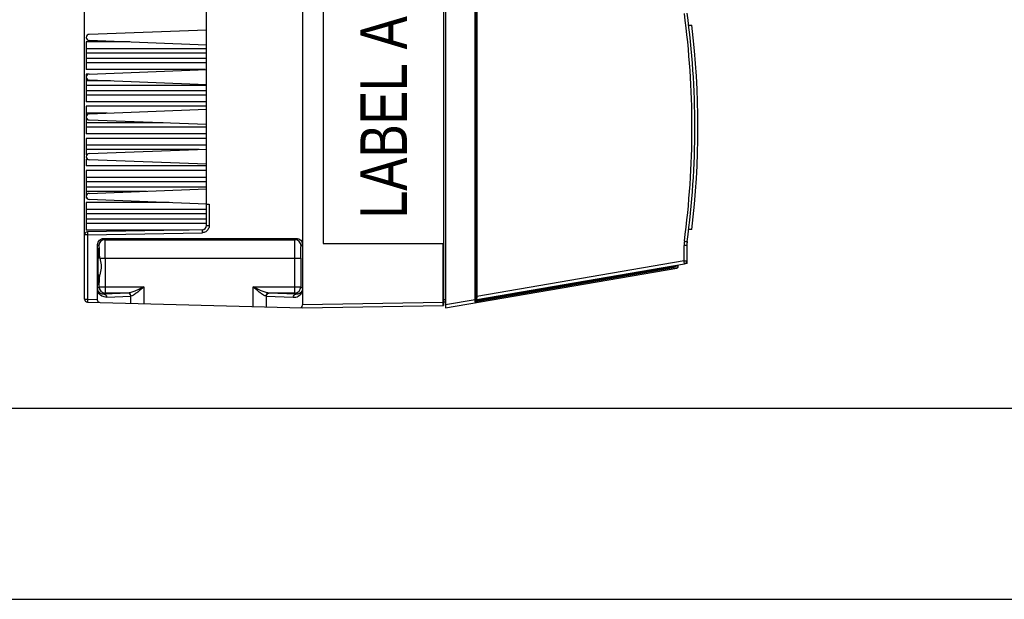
# Model space of a CAD drawing. Header units: inches. Extents: x 0 to 82.7, y 0 to 58.5.
# Tile 14 of 60: x 31.3 to 43.9, y 0 to 7.5. Entities that reach past the tile are written whole.
import ezdxf

# ---------------------------------------------------------------- set-up
doc = ezdxf.new("R2010")
doc.units = ezdxf.units.IN
doc.header["$LTSCALE"] = 4.547244
doc.header["$MEASUREMENT"] = 0
doc.layers.get('0').update_dxf_attribs({"linetype": 'CONTINUOUS'})
doc.styles.add('TEXTSTYLE_5', font='txt', dxfattribs={"width": 0.8})

msp = doc.modelspace()

# ---------------------------------------------------------------- linework, layer by layer
at = {"color": 7, "linetype": 'CONTINUOUS'}
for p, q in [((34.911, 13.239), (34.911, 3.79)), ((36.728, 13.245), (36.728, 3.783)), ((36.752, 13.278), (36.752, 3.75)), ((37.145, 3.828), (37.145, 13.2)), ((37.134, 3.855), (37.134, 13.173)), ((37.157, 13.13), (37.157, 3.898)), ((33.677, 4.812), (33.677, 12.274)), ((35.177, 9.695), (35.177, 4.577)), ((32.106, 3.862), (32.106, 7.68)), ((39.885, 7.388), (39.925, 7.388)), ((32.165, 7.271), (33.677, 7.33)), ((32.126, 7.172), (32.126, 6.817)), ((32.689, 7.172), (32.126, 7.172)), ((33.677, 7.133), (32.165, 7.192)), ((33.677, 7.083), (32.126, 7.083)), ((32.126, 7.031), (33.677, 7.031)), ((33.677, 6.958), (32.126, 6.958)), ((32.126, 6.906), (33.677, 6.906)), ((33.657, 6.817), (32.126, 6.817)), ((32.126, 6.758), (32.126, 6.404)), ((32.158, 6.758), (32.126, 6.758)), ((32.165, 6.759), (33.677, 6.818)), ((32.439, 6.67), (32.126, 6.67)), ((32.126, 6.617), (33.677, 6.617)), ((33.677, 6.621), (32.165, 6.68)), ((33.677, 6.545), (32.126, 6.545)), ((32.126, 6.493), (33.677, 6.493)), ((33.677, 6.404), (32.126, 6.404)), ((32.126, 6.345), (32.126, 5.991)), ((33.677, 6.345), (32.126, 6.345)), ((32.395, 6.256), (32.126, 6.256)), ((32.165, 6.247), (33.677, 6.306)), ((33.116, 6.131), (32.126, 6.131)), ((33.677, 6.109), (32.165, 6.168)), ((32.126, 6.079), (33.677, 6.079)), ((33.677, 5.991), (32.126, 5.991)), ((32.126, 5.931), (32.126, 5.718)), ((33.677, 5.931), (32.126, 5.931)), ((33.677, 5.843), (32.126, 5.843)), ((32.126, 5.791), (33.58, 5.791)), ((32.133, 5.718), (32.126, 5.718)), ((32.165, 5.735), (33.677, 5.794)), ((32.126, 5.666), (32.126, 5.577)), ((32.126, 5.666), (32.14, 5.666)), ((33.677, 5.598), (32.165, 5.657)), ((33.677, 5.577), (32.126, 5.577)), ((32.126, 5.518), (32.126, 5.164)), ((33.677, 5.518), (32.126, 5.518)), ((33.677, 5.429), (32.126, 5.429)), ((32.126, 5.377), (33.677, 5.377)), ((33.677, 5.305), (32.126, 5.305)), ((32.126, 5.252), (32.903, 5.252)), ((32.165, 5.224), (33.677, 5.283)), ((32.132, 5.164), (32.126, 5.164)), ((32.126, 5.105), (32.126, 4.75)), ((33.193, 5.105), (32.126, 5.105)), ((33.677, 5.086), (32.165, 5.145)), ((33.677, 5.086), (33.711, 5.086)), ((33.711, 5.086), (33.711, 4.812)), ((33.677, 5.016), (32.126, 5.016)), ((32.126, 4.964), (33.677, 4.964)), ((33.677, 4.891), (32.126, 4.891)), ((32.126, 4.839), (33.677, 4.839)), ((32.144, 4.692), (32.106, 4.692)), ((33.451, 4.75), (32.126, 4.75)), ((33.619, 4.753), (32.141, 4.727)), ((32.144, 4.692), (33.619, 4.718)), ((32.144, 4.692), (32.144, 3.862)), ((33.677, 4.812), (33.711, 4.812)), ((39.925, 4.758), (39.885, 4.758)), ((32.352, 4.643), (34.832, 4.644)), ((32.368, 4.627), (32.352, 4.643)), ((32.368, 4.627), (34.815, 4.627)), ((34.832, 4.644), (34.815, 4.627)), ((34.894, 4.548), (34.911, 4.566)), ((35.177, 4.577), (36.728, 4.577)), ((36.724, 3.821), (36.724, 4.577)), ((39.866, 4.576), (39.863, 4.577)), ((39.866, 4.322), (39.866, 4.576)), ((32.273, 4.564), (32.289, 4.548)), ((32.273, 3.859), (32.273, 4.564)), ((39.862, 4.551), (39.825, 4.551)), ((39.825, 4.354), (39.825, 4.551)), ((39.862, 4.551), (39.862, 4.354)), ((32.3, 4.391), (34.889, 4.391)), ((32.3, 4.391), (32.306, 4.369)), ((32.372, 4.391), (32.372, 3.941)), ((34.811, 3.941), (34.811, 4.391)), ((34.889, 4.391), (34.889, 4.02)), ((37.155, 3.859), (39.829, 4.316)), ((39.825, 4.354), (37.157, 3.898)), ((39.825, 4.354), (39.862, 4.354)), ((39.866, 4.322), (39.841, 4.32)), ((36.752, 3.75), (39.734, 4.26)), ((37.196, 3.855), (39.694, 4.282)), ((39.694, 4.264), (37.196, 3.837)), ((39.694, 4.282), (39.743, 4.291)), ((39.694, 4.264), (39.694, 4.282)), ((39.694, 4.264), (39.703, 4.265)), ((39.703, 4.265), (39.738, 4.271)), ((39.738, 4.271), (39.743, 4.272)), ((39.743, 4.291), (39.744, 4.291)), ((39.744, 4.291), (39.744, 4.272)), ((32.293, 4.02), (32.293, 4.128)), ((32.293, 4.02), (32.273, 4)), ((32.273, 3.967), (32.273, 4)), ((32.293, 4.02), (32.87, 4.02)), ((32.667, 3.941), (32.358, 3.927)), ((32.358, 3.927), (32.372, 3.941)), ((32.667, 3.941), (32.372, 3.941)), ((32.87, 4.02), (32.87, 3.804)), ((34.275, 4.02), (34.889, 4.02)), ((34.275, 3.767), (34.275, 4.02)), ((34.811, 3.941), (34.477, 3.941)), ((34.827, 3.925), (34.477, 3.941)), ((34.811, 3.941), (34.827, 3.925)), ((34.911, 3.998), (34.889, 4.02)), ((34.911, 3.998), (34.911, 3.965)), ((32.106, 3.862), (32.144, 3.862)), ((32.144, 3.862), (32.273, 3.859)), ((32.144, 3.823), (34.911, 3.75)), ((32.392, 3.888), (32.699, 3.902)), ((32.699, 3.902), (32.701, 3.902)), ((32.699, 3.808), (32.699, 3.902)), ((34.444, 3.902), (34.445, 3.902)), ((34.445, 3.902), (34.793, 3.886)), ((34.445, 3.902), (34.445, 3.763)), ((36.724, 3.821), (34.911, 3.79)), ((36.728, 3.821), (36.724, 3.821)), ((36.724, 3.816), (36.724, 3.821)), ((36.724, 3.802), (36.724, 3.816)), ((36.728, 3.859), (36.752, 3.859)), ((36.752, 3.824), (36.728, 3.824)), ((37.134, 3.855), (36.752, 3.79)), ((37.134, 3.855), (37.145, 3.855)), ((37.145, 3.847), (37.151, 3.848)), ((37.146, 3.828), (37.145, 3.828)), ((37.196, 3.837), (37.146, 3.828)), ((37.151, 3.848), (37.162, 3.85)), ((37.162, 3.85), (37.169, 3.851)), ((37.169, 3.851), (37.186, 3.853)), ((37.186, 3.853), (37.196, 3.855)), ((37.196, 3.855), (37.196, 3.837)), ((34.911, 3.75), (36.724, 3.782)), ((36.724, 3.782), (36.728, 3.783)), ((2.953, 2.461), (79.724, 2.461)), ((0, 0), (82.677, 0))]:
    msp.add_line(p, q, dxfattribs=at)
for centre, radius, start, end in [((28.943, 6.073), 10.984, 352.3359, 7.6641), ((28.94, 6.073), 11.024, 352.3359, 7.6641), ((28.98, 6.073), 11.024, 353.1491, 6.8509), ((32.165, 7.231), 0.0394, 90, 270), ((32.165, 6.72), 0.0394, 90, 270), ((32.165, 6.208), 0.0394, 90, 270), ((32.165, 5.696), 0.0394, 90, 270), ((32.165, 5.184), 0.0394, 90, 270), ((32.142, 4.692), 0.0354, 91, 180), ((33.254, 4.713), 1.11, 180.1293, 180.819), ((33.476, 4.715), 1.332, 180.7927, 180.9992), ((33.618, 4.812), 0.0591, 271, 359.9996), ((33.617, 4.811), 0.0928, 270.9999, 273.1355), ((32.368, 4.548), 0.0788, 90.0474, 179.9528), ((34.815, 4.548), 0.0788, 0.0474, 89.9526), ((40.259, 4.55), 0.434, 172.3404, 179.9958), ((40.256, 4.551), 0.394, 172.3359, 180), ((32.572, 4.455), 0.279, 181.4943, 189.2017), ((31.625, 4.438), 0.658, 358.5798, 358.8593), ((32.57, 4.455), 0.277, 189.1845, 191.9665), ((32.564, 4.453), 0.271, 191.9702, 193.4217), ((39.823, 4.354), 0.0394, 279.6974, 360), ((39.732, 4.272), 0.0118, 279.6974, 360), ((32.414, 4.125), 0.121, 175.5851, 178.65), ((32.372, 4.02), 0.0788, 180.0474, 269.9526), ((34.811, 4.02), 0.0788, 270.0474, 359.9526), ((32.145, 3.862), 0.0394, 180, 268.5), ((35.154, 3.756), 1.983, 2.4374, 2.8735), ((35.613, 3.776), 1.524, 2.2578, 2.4313), ((36.093, 3.794), 1.043, 1.8312, 2.2783), ((37.134, 3.828), 0.0118, 279.6974, 360), ((37.126, 3.834), 0.0197, 316.003, 342.5038), ((37.157, 3.847), 0.0118, 99.6974, 180), ((37.165, 3.84), 0.0197, 108.8932, 135.9899), ((38.829, 3.814), 1.675, 177.2815, 177.9353), ((39.38, 3.789), 2.226, 177.1832, 177.3195), ((34.844, 3.79), 0.0675, 355.055, 359.977), ((36.724, 3.79), 0.00787, 271, 300.0001)]:
    msp.add_arc(centre, radius, start, end, dxfattribs=at)
msp.add_ellipse((32.28, 4.282), major_axis=(0, 0.128), ratio=0.026186, start_param=-0.00001, end_param=3.141614, dxfattribs=at)
for points, knots in [([(32.145, 4.728), (32.144, 4.728), (32.145, 4.725), (32.144, 4.723), (32.144, 4.717), (32.144, 4.713), (32.144, 4.71)], [0, 0, 0, 0, 0.069298, 0.268755, 0.585867, 1, 1, 1, 1]), ([(33.619, 4.753), (33.618, 4.753), (33.619, 4.748), (33.618, 4.742), (33.618, 4.73), (33.619, 4.722), (33.619, 4.718)], [0, 0, 0, 0, 0.076698, 0.293429, 0.617611, 1, 1, 1, 1]), ([(32.273, 4.564), (32.273, 4.584), (32.291, 4.627), (32.333, 4.643), (32.354, 4.643)], [0, 0, 0, 0, 0.499389, 1, 1, 1, 1]), ([(32.372, 4.391), (32.372, 4.42), (32.372, 4.463), (32.371, 4.518), (32.371, 4.553), (32.37, 4.582), (32.37, 4.605), (32.368, 4.618), (32.369, 4.625), (32.368, 4.627)], [0, 0, 0, 0, 0.376669, 0.54739, 0.69776, 0.822275, 0.916216, 0.976157, 1, 1, 1, 1]), ([(34.811, 4.391), (34.811, 4.42), (34.811, 4.463), (34.811, 4.518), (34.812, 4.553), (34.813, 4.582), (34.813, 4.605), (34.814, 4.618), (34.814, 4.625), (34.815, 4.627)], [0, 0, 0, 0, 0.37667, 0.54739, 0.69776, 0.822275, 0.916216, 0.976157, 1, 1, 1, 1]), ([(34.834, 4.644), (34.854, 4.644), (34.895, 4.627), (34.911, 4.585), (34.911, 4.566)], [0, 0, 0, 0, 0.499286, 1, 1, 1, 1]), ([(39.829, 4.608), (39.834, 4.608), (39.842, 4.606), (39.853, 4.605), (39.859, 4.604), (39.863, 4.604), (39.864, 4.603), (39.866, 4.603), (39.865, 4.603)], [0, 0, 0, 0, 0.386567, 0.710455, 0.833527, 0.924573, 0.980719, 1, 1, 1, 1]), ([(32.284, 4.425), (32.284, 4.438), (32.284, 4.461), (32.285, 4.487), (32.286, 4.503), (32.287, 4.511), (32.288, 4.515), (32.288, 4.518), (32.288, 4.518)], [0, 0, 0, 0, 0.418365, 0.734499, 0.848517, 0.931166, 0.981595, 1, 1, 1, 1]), ([(32.288, 4.518), (32.289, 4.518), (32.289, 4.516), (32.29, 4.513), (32.29, 4.507), (32.291, 4.495), (32.292, 4.475), (32.293, 4.458), (32.293, 4.448)], [0, 0, 0, 0, 0.018571, 0.068302, 0.149803, 0.262525, 0.577322, 1, 1, 1, 1]), ([(32.289, 4.548), (32.29, 4.547), (32.29, 4.544), (32.291, 4.539), (32.291, 4.53), (32.292, 4.513), (32.292, 4.485), (32.293, 4.461), (32.293, 4.448)], [0, 0, 0, 0, 0.023593, 0.079858, 0.168013, 0.286082, 0.601726, 1, 1, 1, 1]), ([(34.889, 4.391), (34.889, 4.41), (34.89, 4.439), (34.89, 4.476), (34.891, 4.499), (34.891, 4.518), (34.892, 4.533), (34.893, 4.542), (34.893, 4.547), (34.894, 4.548)], [0, 0, 0, 0, 0.376534, 0.547182, 0.697492, 0.821972, 0.915913, 0.975907, 1, 1, 1, 1]), ([(32.283, 4.41), (32.283, 4.41), (32.283, 4.411), (32.284, 4.415), (32.283, 4.419), (32.283, 4.422)], [0, 0, 0, 0, 0.067823, 0.262291, 1, 1, 1, 1]), ([(32.306, 4.369), (32.313, 4.34), (32.327, 4.282), (32.313, 4.224), (32.306, 4.196)], [0, 0, 0, 0, 0.499813, 1, 1, 1, 1]), ([(39.829, 4.316), (39.83, 4.316), (39.829, 4.322), (39.829, 4.328), (39.827, 4.341), (39.826, 4.35), (39.825, 4.354)], [0, 0, 0, 0, 0.079203, 0.295422, 0.618375, 1, 1, 1, 1]), ([(32.306, 4.196), (32.305, 4.191), (32.299, 4.17), (32.295, 4.149), (32.293, 4.134)], [0, 0, 0, 0, 0.265961, 1, 1, 1, 1]), ([(39.689, 4.252), (39.69, 4.252), (39.694, 4.255), (39.694, 4.26), (39.694, 4.264)], [0, 0, 0, 0, 0.191039, 1, 1, 1, 1]), ([(39.694, 4.282), (39.693, 4.283), (39.693, 4.287), (39.695, 4.293), (39.698, 4.293)], [0, 0, 0, 0, 0.322078, 1, 1, 1, 1]), ([(32.284, 4.138), (32.283, 4.141), (32.283, 4.144), (32.283, 4.149), (32.283, 4.152), (32.283, 4.154), (32.283, 4.154)], [0, 0, 0, 0, 0.418625, 0.734924, 0.931602, 1, 1, 1, 1]), ([(32.288, 4.046), (32.288, 4.046), (32.288, 4.049), (32.287, 4.052), (32.286, 4.061), (32.285, 4.076), (32.284, 4.103), (32.284, 4.125), (32.284, 4.138)], [0, 0, 0, 0, 0.018405, 0.068834, 0.151484, 0.265501, 0.581635, 1, 1, 1, 1]), ([(32.293, 4.128), (32.293, 4.116), (32.292, 4.096), (32.291, 4.072), (32.29, 4.059), (32.29, 4.052), (32.289, 4.048), (32.289, 4.046), (32.288, 4.046)], [0, 0, 0, 0, 0.420505, 0.736003, 0.849388, 0.931472, 0.981548, 1, 1, 1, 1]), ([(32.358, 3.927), (32.342, 3.926), (32.315, 3.931), (32.283, 3.958), (32.273, 3.984), (32.273, 4)], [0, 0, 0, 0, 0.384269, 0.619933, 1, 1, 1, 1]), ([(32.392, 3.888), (32.37, 3.887), (32.318, 3.897), (32.282, 3.94), (32.273, 3.967)], [0, 0, 0, 0, 0.436409, 1, 1, 1, 1]), ([(32.699, 3.902), (32.699, 3.911), (32.693, 3.931), (32.674, 3.941), (32.665, 3.941)], [0, 0, 0, 0, 0.524726, 1, 1, 1, 1]), ([(32.87, 4.02), (32.834, 4.003), (32.783, 3.978), (32.715, 3.951), (32.683, 3.941), (32.667, 3.941)], [0, 0, 0, 0, 0.536859, 0.787113, 1, 1, 1, 1]), ([(32.701, 3.902), (32.701, 3.911), (32.695, 3.931), (32.676, 3.941), (32.667, 3.941)], [0, 0, 0, 0, 0.526245, 1, 1, 1, 1]), ([(32.87, 4.02), (32.855, 4.007), (32.825, 3.982), (32.781, 3.946), (32.742, 3.918), (32.714, 3.902), (32.701, 3.902)], [0, 0, 0, 0, 0.286375, 0.562481, 0.811688, 1, 1, 1, 1]), ([(34.444, 3.902), (34.431, 3.902), (34.403, 3.918), (34.363, 3.946), (34.319, 3.982), (34.29, 4.007), (34.275, 4.02)], [0, 0, 0, 0, 0.188312, 0.437519, 0.713625, 1, 1, 1, 1]), ([(34.477, 3.941), (34.462, 3.941), (34.429, 3.951), (34.362, 3.978), (34.31, 4.003), (34.275, 4.02)], [0, 0, 0, 0, 0.212886, 0.46314, 1, 1, 1, 1]), ([(34.444, 3.902), (34.444, 3.911), (34.45, 3.931), (34.469, 3.941), (34.477, 3.941)], [0, 0, 0, 0, 0.526245, 1, 1, 1, 1]), ([(34.479, 3.941), (34.47, 3.941), (34.452, 3.931), (34.445, 3.911), (34.445, 3.902)], [0, 0, 0, 0, 0.475012, 1, 1, 1, 1]), ([(34.793, 3.886), (34.814, 3.885), (34.866, 3.895), (34.903, 3.938), (34.911, 3.965)], [0, 0, 0, 0, 0.436403, 1, 1, 1, 1]), ([(34.911, 3.998), (34.911, 3.983), (34.902, 3.956), (34.869, 3.929), (34.842, 3.924), (34.827, 3.925)], [0, 0, 0, 0, 0.380059, 0.615726, 1, 1, 1, 1]), ([(32.144, 3.862), (32.144, 3.857), (32.144, 3.848), (32.144, 3.837), (32.144, 3.83), (32.144, 3.826), (32.144, 3.824), (32.144, 3.823), (32.144, 3.823)], [0, 0, 0, 0, 0.382318, 0.706423, 0.830617, 0.923103, 0.980091, 1, 1, 1, 1]), ([(32.296, 3.819), (32.293, 3.819), (32.277, 3.826), (32.273, 3.846), (32.273, 3.859)], [0, 0, 0, 0, 0.17871, 1, 1, 1, 1]), ([(32.358, 3.927), (32.367, 3.927), (32.386, 3.917), (32.392, 3.897), (32.392, 3.888)], [0, 0, 0, 0, 0.475012, 1, 1, 1, 1]), ([(34.793, 3.886), (34.793, 3.896), (34.799, 3.915), (34.818, 3.925), (34.827, 3.925)], [0, 0, 0, 0, 0.524726, 1, 1, 1, 1]), ([(37.136, 3.827), (37.136, 3.826), (37.136, 3.822), (37.136, 3.819), (37.136, 3.816)], [0, 0, 0, 0, 0.370755, 1, 1, 1, 1]), ([(37.155, 3.859), (37.155, 3.859), (37.155, 3.861), (37.155, 3.863), (37.155, 3.868), (37.155, 3.872), (37.155, 3.874)], [0, 0, 0, 0, 0.065903, 0.262415, 0.579937, 1, 1, 1, 1]), ([(37.196, 3.837), (37.196, 3.836), (37.196, 3.832), (37.194, 3.826), (37.191, 3.825)], [0, 0, 0, 0, 0.322078, 1, 1, 1, 1]), ([(34.893, 3.751), (34.895, 3.752), (34.906, 3.759), (34.91, 3.773), (34.911, 3.784)], [0, 0, 0, 0, 0.188189, 1, 1, 1, 1]), ([(36.724, 3.782), (36.725, 3.782), (36.724, 3.785), (36.725, 3.788), (36.724, 3.794), (36.724, 3.799), (36.724, 3.802)], [0, 0, 0, 0, 0.068298, 0.26817, 0.585917, 1, 1, 1, 1])]:
    msp.add_open_spline(points, degree=3, knots=knots, dxfattribs=at)
for points in [[(33.665, 4.731), (33.652, 4.723), (33.637, 4.719), (33.622, 4.718)], [(33.699, 4.766), (33.691, 4.752), (33.679, 4.739), (33.665, 4.731)], [(33.711, 4.812), (33.711, 4.796), (33.707, 4.78), (33.699, 4.766)]]:
    msp.add_open_spline(points, degree=3, dxfattribs=at)

# ---------------------------------------------------------------- texts
at = {"color": 7, "linetype": 'CONTINUOUS', "insert": (35.657, 4.9), "char_height": 0.6, "width": 4.58, "attachment_point": 1, "rotation": 90, "line_spacing_factor": 0.9, "style": 'TEXTSTYLE_5'}
msp.add_mtext('LABEL AREA', dxfattribs=at)

doc.saveas('drawing.dxf')
